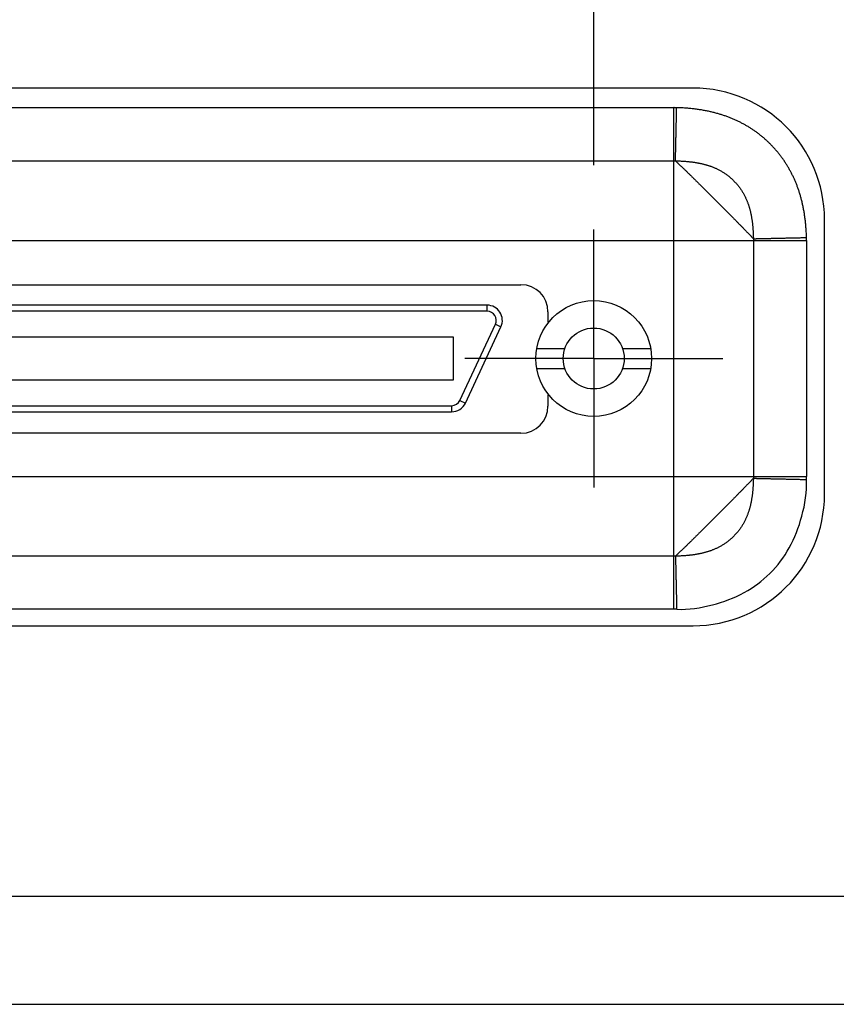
# Model space of a CAD drawing. Header units: inches. Extents: x 0 to 34, y 0 to 22.
# Tile 6 of 22: x 12.5 to 13.3, y 6.9 to 7.9. Entities that reach past the tile are written whole.
import ezdxf

# ---------------------------------------------------------------- set-up
doc = ezdxf.new("R2010")
doc.units = ezdxf.units.IN
doc.header["$LTSCALE"] = 1.87
doc.header["$MEASUREMENT"] = 0
doc.linetypes.add('CENTER', pattern=[0.6, 0.375, -0.075, 0.075, -0.075])
doc.layers.get('0').update_dxf_attribs({"linetype": 'CONTINUOUS'})
doc.layers.add('DEFAULT_1', color=7, linetype='CENTER')
doc.layers.add('DIMENSIONS', color=7, linetype='CONTINUOUS')
doc.styles.get("Standard").update_dxf_attribs({"font": 'txt', "width": 0.8})
doc.dimstyles.new('DIMSTYLE_1', dxfattribs={"dimtxt": 0.125, "dimasz": 0.18, "dimexe": 0.18, "dimexo": 0.0625, "dimgap": 0.09, "dimtad": 0, "dimtih": 1, "dimtoh": 1, "dimdec": 3, "dimlfac": 1.333333, "dimzin": 4, "dimdsep": 46, "dimtxsty": 'STANDARD', "dimblk": '_FILLED', "dimblk1": '_FILLED', "dimblk2": '_FILLED', "dimcen": 0.09, "dimadec": 0, "dimazin": 0, "dimtp": 0.01, "dimtm": 0.01, "dimtfac": 1, "dimtdec": 3, "dimtofl": 0, "dimtmove": 0, "dimatfit": 3, "dimldrblk": '_FILLED', "dimfxl": 1, "dimtolj": 1, "dimtzin": 4, "dimarcsym": 0})

# ---------------------------------------------------------------- blocks, each defined once
blk = doc.blocks.new('*D13')
at = {"layer": 'DIMENSIONS', "color": 2, "linetype": 'CONTINUOUS'}
blk.add_line((13.06675, 7.73045), (13.06675, 8.90171), dxfattribs=at)
at = {"layer": 'DIMENSIONS', "color": 2, "linetype": 'CONTINUOUS', "width": 0.8}
for s, p in [(']', (13.12925, 10.28921)), ('172.01', (13.12925, 9.68921)), ('[', (13.12925, 9.58921)), ('6.772', (13.12925, 8.96421))]:
    blk.add_text(s, height=0.125, rotation=90, dxfattribs=at).set_placement(p)
blk = doc.blocks.new('_FILLED')
at = {"color": 0, "linetype": 'BYBLOCK'}
blk.add_solid([(0, 0), (-1, 0.1736), (-1, -0.1736)], dxfattribs=at)

msp = doc.modelspace()

# ---------------------------------------------------------------- linework, layer by layer
at = {"color": 7, "linetype": 'CONTINUOUS'}
for p, q in [((13.16303, 7.805), (11.85728, 7.805)), ((13.29053, 7.41125), (13.29053, 7.6775)), ((12.02416, 7.6144), (12.99616, 7.6144)), ((12.96341, 7.59454), (12.05691, 7.59454)), ((12.96341, 7.58864), (12.05691, 7.58864)), ((13.02241, 7.58815), (13.02241, 7.57812)), ((12.93701, 7.50222), (12.97143, 7.57604)), ((12.94236, 7.49972), (12.97679, 7.57354)), ((13.02241, 7.57812), (13.02311, 7.57812)), ((12.93093, 7.56354), (12.08939, 7.56354)), ((12.93093, 7.5222), (12.93093, 7.56354)), ((13.01148, 7.55247), (13.03883, 7.55247)), ((13.09468, 7.55247), (13.12203, 7.55247)), ((13.01148, 7.53327), (13.03883, 7.53327)), ((13.09468, 7.53327), (13.12203, 7.53327)), ((12.08939, 7.5222), (12.93093, 7.5222)), ((13.02311, 7.50762), (13.02241, 7.50762)), ((13.02241, 7.50762), (13.02241, 7.49665)), ((12.09133, 7.4971), (12.92898, 7.4971)), ((12.09133, 7.4912), (12.92898, 7.4912)), ((12.99616, 7.4704), (12.02416, 7.4704)), ((11.85728, 7.28375), (13.16303, 7.28375)), ((8.04766, 7.02171), (16.97266, 7.02171)), ((8.01766, 6.91671), (17.00266, 6.91671))]:
    msp.add_line(p, q, dxfattribs=at)
at = {"color": 9, "linetype": 'CONTINUOUS'}
for p, q in [((11.87602, 7.78607), (13.14429, 7.78607)), ((13.14428, 7.29967), (13.14428, 7.78607)), ((11.87603, 7.73454), (13.14428, 7.73454)), ((11.74721, 7.65725), (13.27311, 7.65725)), ((13.22158, 7.65725), (13.22158, 7.4285)), ((13.27311, 7.65723), (13.27311, 7.42851)), ((12.96341, 7.58864), (12.96341, 7.59454)), ((12.97143, 7.57604), (12.97679, 7.57354)), ((12.92898, 7.4971), (12.92898, 7.4912)), ((12.93701, 7.50222), (12.94236, 7.49972)), ((11.74721, 7.4285), (13.27311, 7.4285)), ((13.14428, 7.3512), (11.87603, 7.3512)), ((13.14429, 7.29967), (11.87605, 7.29967))]:
    msp.add_line(p, q, dxfattribs=at)
at = {"color": 7, "linetype": 'CONTINUOUS'}
for radius in [0.0561, 0.02953]:
    msp.add_circle((13.06675, 7.54287), radius, dxfattribs=at)
for centre, radius, start, end in [((13.16303, 7.6775), 0.1275, 0, 90), ((12.99616, 7.58815), 0.02625, 0, 90), ((12.96341, 7.57978), 0.01476, 335, 90), ((12.96341, 7.57978), 0.00886, 335, 90), ((12.92898, 7.50596), 0.00886, 270, 335), ((12.92898, 7.50596), 0.01476, 270, 335), ((12.99616, 7.49665), 0.02625, 270, 360), ((13.16303, 7.41125), 0.1275, 270, 360)]:
    msp.add_arc(centre, radius, start, end, dxfattribs=at)
at = {"color": 9, "linetype": 'CONTINUOUS'}
for points, knots in [([(13.14719, 7.78604), (13.14687, 7.78604), (13.14622, 7.78605), (13.14525, 7.78607), (13.14461, 7.78607), (13.14429, 7.78607)], [0, 0, 0, 0, 0.336165, 0.668741, 1, 1, 1, 1]), ([(13.14602, 7.73452), (13.14602, 7.73464), (13.14602, 7.73491), (13.14603, 7.73533), (13.14604, 7.73581), (13.14606, 7.73635), (13.14607, 7.73694), (13.14608, 7.73759), (13.1461, 7.7383), (13.14612, 7.73906), (13.14614, 7.73987), (13.14616, 7.74073), (13.14618, 7.74165), (13.1462, 7.74261), (13.14622, 7.74363), (13.14624, 7.74469), (13.14627, 7.7458), (13.1463, 7.74695), (13.14632, 7.74815), (13.14635, 7.74939), (13.14638, 7.75068), (13.14641, 7.752), (13.14644, 7.75336), (13.14647, 7.75476), (13.1465, 7.75619), (13.14654, 7.75766), (13.14657, 7.75916), (13.1466, 7.76069), (13.14664, 7.76225), (13.14667, 7.76383), (13.14671, 7.76544), (13.14675, 7.76708), (13.14678, 7.76873), (13.14682, 7.7704), (13.14686, 7.7721), (13.1469, 7.7738), (13.14694, 7.77553), (13.14698, 7.77726), (13.14702, 7.779), (13.14705, 7.78076), (13.14709, 7.78251), (13.14713, 7.78427), (13.14716, 7.78545), (13.14717, 7.78604)], [0, 0, 0, 0, 0.007102, 0.015338, 0.024687, 0.035139, 0.046682, 0.059303, 0.072988, 0.087721, 0.103485, 0.120261, 0.138031, 0.156774, 0.17647, 0.197096, 0.218631, 0.241049, 0.264325, 0.28843, 0.313339, 0.339024, 0.365457, 0.392607, 0.420445, 0.448936, 0.478049, 0.50775, 0.538009, 0.568791, 0.600061, 0.631783, 0.66392, 0.696436, 0.729293, 0.762457, 0.795891, 0.829557, 0.863415, 0.897427, 0.931551, 0.96575, 1, 1, 1, 1]), ([(13.27307, 7.66023), (13.27304, 7.66167), (13.27294, 7.66454), (13.27268, 7.66884), (13.27232, 7.67311), (13.27186, 7.67731), (13.27131, 7.68142), (13.27067, 7.6854), (13.26996, 7.68924), (13.26916, 7.69295), (13.2683, 7.69653), (13.26737, 7.69999), (13.26637, 7.70334), (13.2653, 7.70659), (13.26417, 7.70975), (13.26297, 7.71284), (13.26169, 7.71586), (13.26035, 7.71882), (13.25894, 7.72172), (13.25746, 7.72456), (13.25591, 7.72734), (13.25429, 7.73007), (13.25261, 7.73273), (13.25085, 7.73535), (13.24903, 7.7379), (13.24715, 7.7404), (13.2452, 7.74284), (13.24318, 7.74522), (13.24111, 7.74754), (13.23897, 7.74979), (13.23677, 7.75199), (13.23451, 7.75412), (13.23219, 7.7562), (13.22981, 7.75821), (13.22737, 7.76016), (13.22488, 7.76204), (13.22232, 7.76386), (13.21971, 7.76561), (13.21705, 7.76729), (13.21432, 7.7689), (13.21154, 7.77045), (13.20869, 7.77193), (13.20578, 7.77335), (13.20282, 7.77469), (13.19979, 7.77596), (13.1967, 7.77716), (13.19353, 7.77829), (13.19027, 7.77936), (13.18692, 7.78035), (13.18344, 7.78128), (13.17985, 7.78215), (13.17612, 7.78294), (13.17226, 7.78366), (13.16827, 7.7843), (13.16417, 7.78484), (13.15998, 7.7853), (13.15573, 7.78565), (13.15147, 7.78591), (13.14862, 7.786), (13.14719, 7.78604)], [0, 0, 0, 0, 0.021558, 0.043268, 0.064798, 0.086025, 0.106817, 0.127046, 0.146644, 0.165645, 0.184084, 0.202009, 0.219495, 0.236622, 0.253463, 0.270068, 0.286485, 0.302759, 0.318914, 0.334963, 0.350919, 0.366795, 0.382607, 0.398371, 0.414099, 0.429794, 0.445453, 0.461075, 0.476667, 0.492241, 0.50781, 0.523385, 0.538976, 0.554593, 0.570242, 0.585923, 0.601635, 0.617378, 0.633172, 0.649042, 0.665015, 0.681102, 0.697303, 0.713614, 0.730049, 0.746661, 0.763509, 0.780655, 0.798178, 0.816164, 0.834692, 0.853793, 0.873477, 0.893756, 0.914551, 0.935719, 0.957119, 0.978611, 1, 1, 1, 1]), ([(13.14428, 7.73454), (13.14448, 7.73454), (13.14486, 7.73454), (13.14544, 7.73453), (13.14583, 7.73452), (13.14602, 7.73452)], [0, 0, 0, 0, 0.333019, 0.665618, 1, 1, 1, 1]), ([(13.14602, 7.73452), (13.14615, 7.7344), (13.14643, 7.73414), (13.14686, 7.73373), (13.14734, 7.73329), (13.14786, 7.7328), (13.14841, 7.73227), (13.14901, 7.7317), (13.14965, 7.7311), (13.15032, 7.73045), (13.15103, 7.72977), (13.15177, 7.72906), (13.15254, 7.72831), (13.15335, 7.72753), (13.15419, 7.72671), (13.15506, 7.72587), (13.15596, 7.72499), (13.15689, 7.72408), (13.15785, 7.72314), (13.15885, 7.72217), (13.15987, 7.72117), (13.16091, 7.72015), (13.16198, 7.7191), (13.16307, 7.71802), (13.16419, 7.71693), (13.16532, 7.71581), (13.16647, 7.71468), (13.16763, 7.71352), (13.16881, 7.71235), (13.17001, 7.71117), (13.17123, 7.70996), (13.17245, 7.70875), (13.1737, 7.70752), (13.17495, 7.70627), (13.17621, 7.70502), (13.17748, 7.70375), (13.17876, 7.70248), (13.18004, 7.7012), (13.18133, 7.69991), (13.18262, 7.69862), (13.18392, 7.69733), (13.18521, 7.69604), (13.1865, 7.69475), (13.18778, 7.69346), (13.18905, 7.69219), (13.19032, 7.69092), (13.19157, 7.68965), (13.19282, 7.6884), (13.19406, 7.68715), (13.19529, 7.68592), (13.19651, 7.68469), (13.19771, 7.68347), (13.19889, 7.68228), (13.20005, 7.68112), (13.20116, 7.67999), (13.20223, 7.67891), (13.20326, 7.67786), (13.20427, 7.67684), (13.20527, 7.67582), (13.20628, 7.67479), (13.20729, 7.67376), (13.2083, 7.67274), (13.20928, 7.67173), (13.21025, 7.67074), (13.21118, 7.66978), (13.21208, 7.66886), (13.21295, 7.66796), (13.21379, 7.66711), (13.21459, 7.66628), (13.21536, 7.66548), (13.21609, 7.66472), (13.2168, 7.66399), (13.21747, 7.6633), (13.21811, 7.66264), (13.21871, 7.66201), (13.21927, 7.66142), (13.2198, 7.66086), (13.2203, 7.66034), (13.22075, 7.65986), (13.22117, 7.65941), (13.22143, 7.65913), (13.22156, 7.65899)], [0, 0, 0, 0, 0.005003, 0.010577, 0.016702, 0.023368, 0.030562, 0.038275, 0.046495, 0.05521, 0.064405, 0.074067, 0.084175, 0.094707, 0.105648, 0.116996, 0.128756, 0.140933, 0.153525, 0.166514, 0.179881, 0.193602, 0.207654, 0.22201, 0.236642, 0.251525, 0.266641, 0.281986, 0.297555, 0.313344, 0.329343, 0.345536, 0.361906, 0.378435, 0.395105, 0.411899, 0.428799, 0.445785, 0.462837, 0.47993, 0.49704, 0.514143, 0.53121, 0.548211, 0.565116, 0.581899, 0.598562, 0.615117, 0.631572, 0.64793, 0.664143, 0.680153, 0.695902, 0.711304, 0.726155, 0.740315, 0.753972, 0.767382, 0.780754, 0.794248, 0.807802, 0.821255, 0.834492, 0.847428, 0.859984, 0.872091, 0.883741, 0.894947, 0.905723, 0.916078, 0.926008, 0.935501, 0.944551, 0.953151, 0.961293, 0.968966, 0.976163, 0.982873, 0.989085, 0.994787, 1, 1, 1, 1]), ([(13.14602, 7.73452), (13.14667, 7.73451), (13.14794, 7.73448), (13.14976, 7.73442), (13.15145, 7.73434), (13.15302, 7.73425), (13.15449, 7.73416), (13.15588, 7.73405), (13.15721, 7.73394), (13.15849, 7.73382), (13.15975, 7.73369), (13.16098, 7.73355), (13.16219, 7.7334), (13.16337, 7.73324), (13.16453, 7.73308), (13.16566, 7.7329), (13.16678, 7.73272), (13.16789, 7.73252), (13.169, 7.73231), (13.17014, 7.73208), (13.1713, 7.73183), (13.17247, 7.73155), (13.17365, 7.73126), (13.1748, 7.73095), (13.17594, 7.73064), (13.17705, 7.73031), (13.17814, 7.72996), (13.17924, 7.72959), (13.18035, 7.7292), (13.18149, 7.72877), (13.18266, 7.72831), (13.18385, 7.72781), (13.18507, 7.72727), (13.18629, 7.7267), (13.18752, 7.72608), (13.18876, 7.72543), (13.19002, 7.72473), (13.19129, 7.72399), (13.19257, 7.72319), (13.19386, 7.72234), (13.19514, 7.72144), (13.19643, 7.72049), (13.19771, 7.71949), (13.19899, 7.71843), (13.20027, 7.71731), (13.20153, 7.71613), (13.20276, 7.71492), (13.20394, 7.71367), (13.20508, 7.7124), (13.20616, 7.71112), (13.20719, 7.70983), (13.20817, 7.70854), (13.20909, 7.70725), (13.20995, 7.70596), (13.21075, 7.7047), (13.2115, 7.70345), (13.2122, 7.70222), (13.21286, 7.701), (13.21348, 7.69978), (13.21407, 7.69856), (13.21462, 7.69735), (13.21514, 7.69614), (13.21563, 7.69494), (13.21607, 7.69378), (13.21648, 7.69265), (13.21686, 7.69155), (13.21721, 7.69046), (13.21754, 7.68937), (13.21787, 7.68825), (13.21818, 7.6871), (13.21848, 7.68592), (13.21876, 7.68474), (13.21903, 7.68356), (13.21927, 7.68239), (13.21949, 7.68125), (13.2197, 7.68013), (13.21989, 7.679), (13.22007, 7.67786), (13.22024, 7.6767), (13.2204, 7.67551), (13.22055, 7.6743), (13.22069, 7.67306), (13.22083, 7.67178), (13.22095, 7.67047), (13.22107, 7.6691), (13.22118, 7.66768), (13.22128, 7.66618), (13.22137, 7.66458), (13.22145, 7.66285), (13.22152, 7.66098), (13.22155, 7.65968), (13.22156, 7.659)], [0, 0, 0, 0, 0.016133, 0.031002, 0.044768, 0.05758, 0.069592, 0.080957, 0.091831, 0.102353, 0.112635, 0.122773, 0.132769, 0.142567, 0.152123, 0.161474, 0.170688, 0.179846, 0.189078, 0.198533, 0.208294, 0.218232, 0.228167, 0.237966, 0.247601, 0.257055, 0.266397, 0.275781, 0.285368, 0.295313, 0.305651, 0.3163, 0.327171, 0.338198, 0.349413, 0.360872, 0.372624, 0.384684, 0.39706, 0.409717, 0.422562, 0.435565, 0.44885, 0.462509, 0.476456, 0.490566, 0.504717, 0.518808, 0.532773, 0.546549, 0.560073, 0.573313, 0.586275, 0.598942, 0.611245, 0.623126, 0.634659, 0.645963, 0.657138, 0.6682, 0.679142, 0.689943, 0.700519, 0.710767, 0.720592, 0.730037, 0.7393, 0.748585, 0.758094, 0.767873, 0.777828, 0.787854, 0.797812, 0.807555, 0.817016, 0.826328, 0.835652, 0.845093, 0.854684, 0.864455, 0.874434, 0.88465, 0.895133, 0.905926, 0.917082, 0.928692, 0.940934, 0.953998, 0.968073, 0.983348, 1, 1, 1, 1]), ([(13.22156, 7.65899), (13.22168, 7.65899), (13.22194, 7.65901), (13.22237, 7.65901), (13.22285, 7.65902), (13.22339, 7.65904), (13.22398, 7.65905), (13.22463, 7.65906), (13.22534, 7.65908), (13.22609, 7.6591), (13.22691, 7.65911), (13.22777, 7.65913), (13.22868, 7.65915), (13.22965, 7.65918), (13.23066, 7.6592), (13.23172, 7.65922), (13.23283, 7.65925), (13.23399, 7.65927), (13.23519, 7.6593), (13.23643, 7.65933), (13.23771, 7.65936), (13.23903, 7.65939), (13.24039, 7.65942), (13.24179, 7.65945), (13.24323, 7.65948), (13.24469, 7.65951), (13.24619, 7.65955), (13.24772, 7.65958), (13.24928, 7.65961), (13.25087, 7.65965), (13.25248, 7.65969), (13.25411, 7.65972), (13.25577, 7.65976), (13.25744, 7.6598), (13.25913, 7.65984), (13.26084, 7.65987), (13.26257, 7.65991), (13.2643, 7.65995), (13.26604, 7.65999), (13.26779, 7.66003), (13.26955, 7.66007), (13.27131, 7.66011), (13.27249, 7.66014), (13.27307, 7.66015)], [0, 0, 0, 0, 0.007116, 0.015347, 0.024694, 0.035146, 0.04669, 0.059312, 0.072996, 0.087724, 0.10348, 0.120249, 0.138011, 0.156749, 0.17644, 0.197061, 0.21859, 0.241002, 0.264272, 0.288376, 0.313285, 0.338972, 0.365405, 0.392555, 0.420393, 0.448888, 0.478007, 0.507718, 0.537985, 0.568775, 0.600051, 0.631779, 0.663926, 0.696454, 0.729326, 0.762505, 0.795951, 0.829626, 0.86349, 0.897505, 0.93163, 0.965826, 1, 1, 1, 1]), ([(13.22156, 7.65899), (13.22156, 7.6588), (13.22157, 7.65841), (13.22158, 7.65783), (13.22158, 7.65744), (13.22158, 7.65725)], [0, 0, 0, 0, 0.33349, 0.666687, 1, 1, 1, 1]), ([(13.27311, 7.65723), (13.27311, 7.65757), (13.2731, 7.65823), (13.27309, 7.65923), (13.27308, 7.6599), (13.27307, 7.66023)], [0, 0, 0, 0, 0.335185, 0.663195, 1, 1, 1, 1]), ([(13.22158, 7.4285), (13.22158, 7.4283), (13.22158, 7.42791), (13.22157, 7.42733), (13.22156, 7.42695), (13.22156, 7.42675)], [0, 0, 0, 0, 0.333229, 0.666156, 1, 1, 1, 1]), ([(13.27307, 7.42554), (13.27308, 7.42587), (13.27309, 7.42653), (13.2731, 7.42752), (13.27311, 7.42818), (13.27311, 7.42851)], [0, 0, 0, 0, 0.335201, 0.666301, 1, 1, 1, 1]), ([(13.22156, 7.42675), (13.22143, 7.42661), (13.22117, 7.42633), (13.22075, 7.42588), (13.2203, 7.4254), (13.2198, 7.42488), (13.21927, 7.42432), (13.21871, 7.42373), (13.2181, 7.4231), (13.21747, 7.42244), (13.2168, 7.42175), (13.21609, 7.42102), (13.21536, 7.42025), (13.21459, 7.41946), (13.21378, 7.41863), (13.21295, 7.41777), (13.21208, 7.41688), (13.21118, 7.41595), (13.21024, 7.41499), (13.20928, 7.41401), (13.20829, 7.413), (13.20729, 7.41198), (13.20628, 7.41095), (13.20527, 7.40993), (13.20427, 7.4089), (13.20326, 7.40788), (13.20222, 7.40683), (13.20115, 7.40575), (13.20004, 7.40462), (13.19889, 7.40346), (13.19771, 7.40226), (13.19651, 7.40105), (13.19529, 7.39982), (13.19406, 7.39858), (13.19282, 7.39734), (13.19157, 7.39608), (13.19032, 7.39482), (13.18905, 7.39355), (13.18778, 7.39227), (13.18649, 7.39099), (13.18521, 7.3897), (13.18391, 7.38841), (13.18262, 7.38712), (13.18133, 7.38583), (13.18004, 7.38454), (13.17876, 7.38326), (13.17748, 7.38199), (13.17621, 7.38072), (13.17495, 7.37947), (13.17369, 7.37822), (13.17245, 7.37699), (13.17123, 7.37578), (13.17001, 7.37457), (13.16881, 7.37339), (13.16763, 7.37222), (13.16646, 7.37106), (13.16531, 7.36993), (13.16418, 7.36881), (13.16307, 7.36771), (13.16198, 7.36664), (13.16091, 7.36559), (13.15986, 7.36457), (13.15885, 7.36357), (13.15785, 7.3626), (13.15689, 7.36166), (13.15596, 7.36075), (13.15506, 7.35987), (13.15419, 7.35903), (13.15335, 7.35821), (13.15254, 7.35743), (13.15177, 7.35668), (13.15102, 7.35597), (13.15032, 7.35529), (13.14964, 7.35464), (13.14901, 7.35404), (13.14841, 7.35347), (13.14786, 7.35294), (13.14734, 7.35245), (13.14686, 7.35201), (13.14643, 7.3516), (13.14615, 7.35134), (13.14602, 7.35122)], [0, 0, 0, 0, 0.005217, 0.010921, 0.017137, 0.023851, 0.031052, 0.038729, 0.046874, 0.055474, 0.064522, 0.074013, 0.083941, 0.0943, 0.105086, 0.116306, 0.127969, 0.140085, 0.152642, 0.165571, 0.178792, 0.192216, 0.205737, 0.219214, 0.232597, 0.246032, 0.259715, 0.273893, 0.288749, 0.304149, 0.319893, 0.335897, 0.352106, 0.368462, 0.384917, 0.401472, 0.418137, 0.434921, 0.451826, 0.468826, 0.485892, 0.502993, 0.520102, 0.537194, 0.554245, 0.571232, 0.588134, 0.604929, 0.621599, 0.638124, 0.654486, 0.670671, 0.686668, 0.702463, 0.718046, 0.733406, 0.748536, 0.763423, 0.778051, 0.792396, 0.806433, 0.820137, 0.833486, 0.846463, 0.85905, 0.871231, 0.883001, 0.894362, 0.905311, 0.915846, 0.925951, 0.935606, 0.944796, 0.953509, 0.961729, 0.969442, 0.976637, 0.983302, 0.989428, 0.995, 1, 1, 1, 1]), ([(13.22156, 7.42674), (13.22155, 7.42606), (13.22152, 7.42476), (13.22145, 7.42289), (13.22137, 7.42116), (13.22128, 7.41956), (13.22118, 7.41806), (13.22107, 7.41664), (13.22096, 7.41528), (13.22083, 7.41397), (13.2207, 7.4127), (13.22055, 7.41145), (13.2204, 7.41023), (13.22024, 7.40904), (13.22007, 7.40788), (13.21989, 7.40674), (13.2197, 7.40562), (13.21949, 7.4045), (13.21927, 7.40338), (13.21903, 7.40222), (13.21877, 7.40104), (13.21848, 7.39984), (13.21818, 7.39865), (13.21787, 7.39749), (13.21754, 7.39636), (13.2172, 7.39525), (13.21685, 7.39417), (13.21648, 7.39308), (13.21607, 7.39197), (13.21563, 7.39082), (13.21515, 7.38963), (13.21464, 7.38843), (13.21408, 7.38722), (13.2135, 7.386), (13.21288, 7.38479), (13.21222, 7.38356), (13.21152, 7.38232), (13.21076, 7.38105), (13.20994, 7.37977), (13.20907, 7.37847), (13.20815, 7.37718), (13.20718, 7.37589), (13.20617, 7.37462), (13.20509, 7.37335), (13.20396, 7.37209), (13.20279, 7.37085), (13.20156, 7.36964), (13.2003, 7.36846), (13.19901, 7.36733), (13.19771, 7.36625), (13.19641, 7.36523), (13.19511, 7.36427), (13.19382, 7.36338), (13.19255, 7.36254), (13.19129, 7.36176), (13.19004, 7.36102), (13.1888, 7.36033), (13.18757, 7.35968), (13.18634, 7.35907), (13.18511, 7.35849), (13.18389, 7.35795), (13.18268, 7.35744), (13.18149, 7.35697), (13.18033, 7.35653), (13.17921, 7.35614), (13.17811, 7.35577), (13.17702, 7.35543), (13.17593, 7.3551), (13.17481, 7.35479), (13.17366, 7.35448), (13.1725, 7.3542), (13.17133, 7.35392), (13.17017, 7.35367), (13.16902, 7.35344), (13.16789, 7.35322), (13.16678, 7.35302), (13.16566, 7.35284), (13.16452, 7.35266), (13.16337, 7.3525), (13.16219, 7.35234), (13.16099, 7.35219), (13.15976, 7.35205), (13.1585, 7.35192), (13.15721, 7.3518), (13.15587, 7.35169), (13.15448, 7.35158), (13.15301, 7.35149), (13.15144, 7.3514), (13.14976, 7.35132), (13.14794, 7.35126), (13.14668, 7.35123), (13.14602, 7.35122)], [0, 0, 0, 0, 0.016617, 0.031895, 0.046002, 0.059102, 0.071363, 0.082953, 0.094042, 0.104767, 0.115218, 0.125473, 0.135537, 0.145378, 0.154975, 0.164376, 0.173651, 0.182886, 0.192229, 0.201849, 0.211829, 0.221985, 0.23207, 0.241934, 0.251563, 0.260967, 0.270254, 0.279612, 0.289233, 0.299295, 0.309789, 0.320575, 0.331507, 0.342499, 0.35362, 0.364967, 0.376628, 0.388677, 0.401176, 0.41404, 0.427054, 0.440143, 0.453447, 0.467055, 0.480911, 0.494941, 0.509075, 0.523226, 0.537287, 0.551149, 0.564704, 0.577899, 0.590719, 0.603171, 0.61529, 0.627112, 0.638694, 0.650099, 0.661369, 0.672492, 0.683441, 0.694184, 0.704659, 0.714799, 0.724547, 0.733965, 0.743229, 0.752519, 0.762006, 0.771712, 0.781548, 0.791416, 0.801204, 0.810789, 0.820129, 0.82935, 0.838606, 0.847993, 0.857537, 0.867255, 0.877162, 0.887272, 0.897601, 0.908197, 0.919137, 0.93052, 0.942512, 0.955285, 0.969011, 0.983862, 1, 1, 1, 1]), ([(13.14719, 7.29971), (13.1588, 7.29924), (13.18151, 7.30289), (13.21282, 7.31417), (13.23857, 7.33353), (13.25817, 7.35912), (13.2697, 7.3906), (13.27378, 7.41364), (13.27307, 7.42554)], [0, 0, 0, 0, 0.175136, 0.341494, 0.497775, 0.654017, 0.820236, 1, 1, 1, 1]), ([(13.22156, 7.42674), (13.22168, 7.42674), (13.22194, 7.42674), (13.22237, 7.42673), (13.22285, 7.42672), (13.22339, 7.42671), (13.22398, 7.42669), (13.22463, 7.42668), (13.22533, 7.42666), (13.22609, 7.42664), (13.2269, 7.42662), (13.22777, 7.4266), (13.22868, 7.42658), (13.22965, 7.42656), (13.23066, 7.42654), (13.23172, 7.42651), (13.23283, 7.42649), (13.23399, 7.42646), (13.23518, 7.42643), (13.23643, 7.4264), (13.23771, 7.42637), (13.23903, 7.42634), (13.24039, 7.42631), (13.24179, 7.42628), (13.24322, 7.42625), (13.24469, 7.42621), (13.24619, 7.42618), (13.24772, 7.42614), (13.24928, 7.42611), (13.25086, 7.42607), (13.25247, 7.42604), (13.25411, 7.426), (13.25576, 7.42596), (13.25744, 7.42592), (13.25913, 7.42588), (13.26084, 7.42584), (13.26256, 7.4258), (13.26429, 7.42576), (13.26604, 7.42572), (13.26779, 7.42568), (13.26955, 7.42564), (13.27131, 7.4256), (13.27249, 7.42558), (13.27307, 7.42556)], [0, 0, 0, 0, 0.0071, 0.015329, 0.024673, 0.035121, 0.046661, 0.05928, 0.07296, 0.087686, 0.103441, 0.120208, 0.137968, 0.156703, 0.176391, 0.19701, 0.218538, 0.24095, 0.26422, 0.288321, 0.313227, 0.33891, 0.365341, 0.392492, 0.420329, 0.448822, 0.477937, 0.507642, 0.537905, 0.568691, 0.599966, 0.631694, 0.663838, 0.69636, 0.729225, 0.762397, 0.795839, 0.829513, 0.86338, 0.8974, 0.931533, 0.96574, 1, 1, 1, 1]), ([(13.14602, 7.35122), (13.14583, 7.35122), (13.14544, 7.35121), (13.14486, 7.3512), (13.14448, 7.3512), (13.14428, 7.3512)], [0, 0, 0, 0, 0.3337, 0.666875, 1, 1, 1, 1]), ([(13.14602, 7.35122), (13.14602, 7.3511), (13.14603, 7.35083), (13.14604, 7.35041), (13.14605, 7.34993), (13.14606, 7.34939), (13.14607, 7.3488), (13.14609, 7.34815), (13.14611, 7.34744), (13.14612, 7.34668), (13.14614, 7.34587), (13.14616, 7.34501), (13.14618, 7.34409), (13.1462, 7.34313), (13.14622, 7.34211), (13.14625, 7.34105), (13.14627, 7.33994), (13.1463, 7.33879), (13.14633, 7.33759), (13.14635, 7.33635), (13.14638, 7.33506), (13.14641, 7.33374), (13.14644, 7.33238), (13.14648, 7.33098), (13.14651, 7.32955), (13.14654, 7.32808), (13.14657, 7.32658), (13.14661, 7.32505), (13.14664, 7.32349), (13.14668, 7.32191), (13.14672, 7.3203), (13.14675, 7.31866), (13.14679, 7.31701), (13.14683, 7.31534), (13.14686, 7.31364), (13.1469, 7.31194), (13.14694, 7.31021), (13.14698, 7.30848), (13.14702, 7.30674), (13.14706, 7.30499), (13.1471, 7.30323), (13.14714, 7.30147), (13.14716, 7.30029), (13.14718, 7.2997)], [0, 0, 0, 0, 0.007127, 0.015365, 0.024716, 0.035171, 0.046717, 0.059341, 0.073027, 0.08776, 0.103524, 0.1203, 0.138071, 0.156817, 0.176515, 0.197143, 0.218678, 0.241095, 0.26437, 0.288477, 0.313388, 0.339076, 0.365509, 0.392658, 0.420493, 0.448983, 0.478097, 0.507802, 0.538063, 0.568844, 0.600111, 0.63183, 0.663965, 0.696482, 0.729342, 0.762508, 0.795942, 0.829604, 0.863458, 0.897464, 0.931585, 0.965781, 1, 1, 1, 1]), ([(13.14719, 7.29971), (13.14687, 7.2997), (13.14622, 7.29969), (13.14526, 7.29967), (13.14461, 7.29967), (13.14429, 7.29967)], [0, 0, 0, 0, 0.335622, 0.668578, 1, 1, 1, 1])]:
    msp.add_open_spline(points, degree=3, knots=knots, dxfattribs=at)
at = {"layer": 'DEFAULT_1', "color": 7, "linetype": 'CENTER'}
for q in [(13.06675, 7.66795), (12.94168, 7.54287), (13.19183, 7.54287), (13.06675, 7.4178)]:
    msp.add_line((13.06675, 7.54287), q, dxfattribs=at)

# ---------------------------------------------------------------- dimensions: what is measured, and where the dimension line sits
at = {"layer": 'DIMENSIONS', "color": 2, "linetype": 'CONTINUOUS'}
dim = msp.add_ordinate_dim(feature_location=(13.06675, 7.73045), offset=(0, 1.17127), dtype=1, origin=(7.98766, 8.18421), dimstyle='DIMSTYLE_1', dxfattribs=at)
dim.commit()
dim.dimension.update_dxf_attribs({"geometry": '*D13', "text_midpoint": (13.06675, 9.67671)})

doc.saveas('drawing.dxf')
